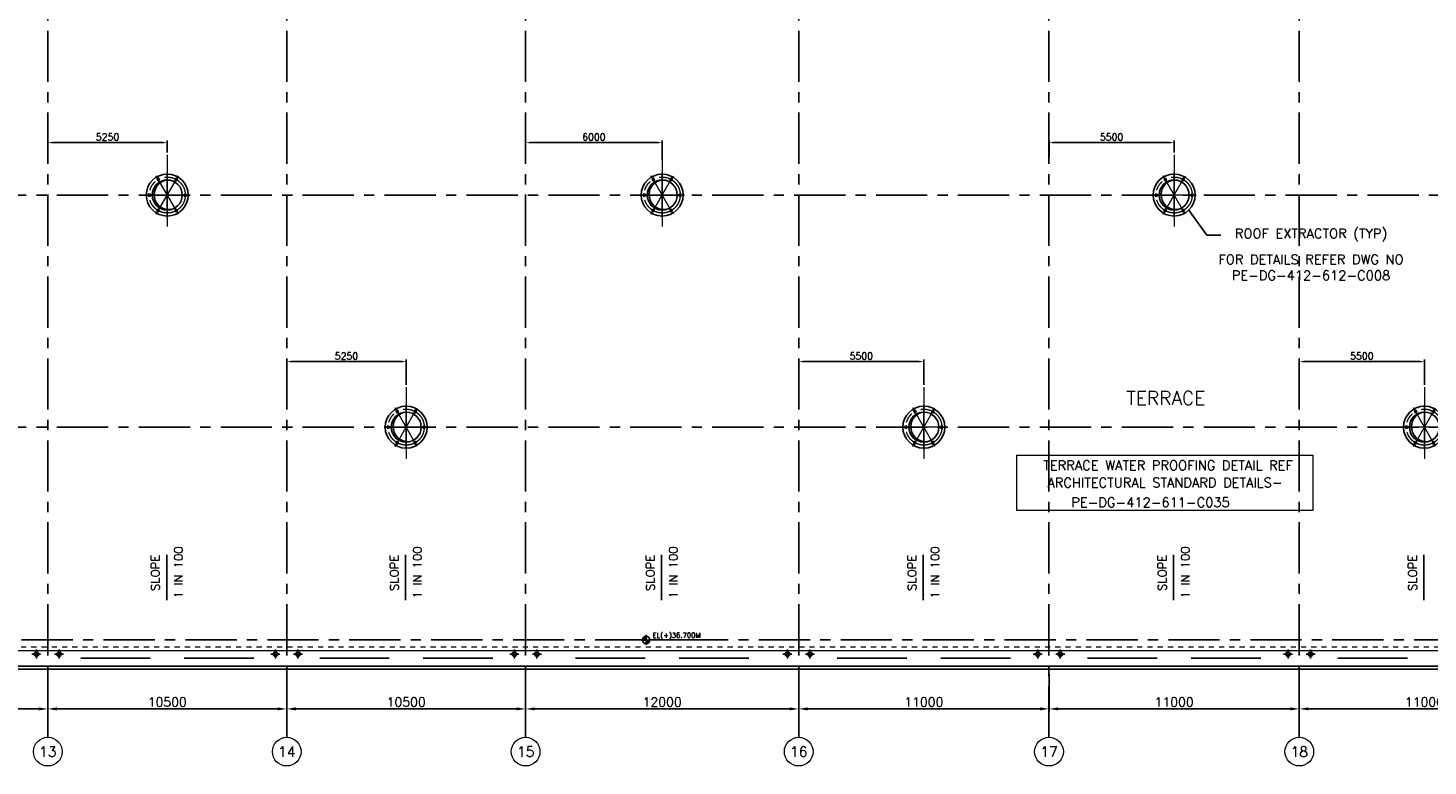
# Model space of a CAD drawing. Header units: inches. Extents: x 0 to 1544102, y -512776 to 23144100.
# Tile 72 of 256: x 537343 to 598870, y -450187 to -417757. Entities that reach past the tile are written whole.
import ezdxf
from ezdxf.enums import TextEntityAlignment as Align

# ---------------------------------------------------------------- set-up
doc = ezdxf.new("R2010")
doc.units = ezdxf.units.IN
doc.header["$LTSCALE"] = 1800
doc.header["$MEASUREMENT"] = 0
for name, pattern in [('AUDIT_D_090129151109-3', [0]), ('CENTER', [2, 1.25, -0.25, 0.25, -0.25]), ('CENTER2', [1.125, 0.75, -0.125, 0.125, -0.125]), ('HIDDEN2', [0.1875, 0.125, -0.0625]), ('HIDDENS', [0.25, 0.125, -0.125])]:
    doc.linetypes.add(name, pattern=pattern)
doc.layers.get('0').update_dxf_attribs({"color": 253, "lineweight": 9})
for name, color, linetype in [('1', 7, 'Continuous'), ('DIM', 4, 'Continuous'), ('DTXT', 4, 'Continuous'), ('GRID', 251, 'CENTER'), ('RAIN WATER', 6, 'Continuous'), ('ROOF', 11, 'Continuous'), ('ROOFLIGHT', 12, 'Continuous'), ('slab outer line', 3, 'Continuous'), ('WALL', 6, 'Continuous')]:
    doc.layers.add(name, color=color, linetype=linetype)
for name, color, linetype, lineweight in [('A-CUT OUT', 3, 'Continuous', 30), ('ARROW', 3, 'Continuous', 13), ('CL', 8, 'CENTER', 15), ('CNOTE', 3, 'Continuous', 15), ('CONCRETE', 145, 'Continuous', 15), ('CTEXT2', 3, 'Continuous', 25), ('dimension line', 4, 'Continuous', 13), ('PARAPET WALL', 2, 'AUDIT_D_090129151109-3', 5)]:
    doc.layers.add(name, color=color, linetype=linetype, lineweight=lineweight)
doc.styles.add('COMPLEX', font='complex')
doc.styles.add('ROAMNS', font='ROMANS.shx')
doc.styles.add('ROMANS', font='romans.shx')
doc.styles.add('SIMPLEX-25', font='simplex.shx')
doc.styles.get("Standard").update_dxf_attribs({"font": 'arial.ttf'})
doc.dimstyles.new('100', dxfattribs={"dimscale": 100, "dimtxt": 3, "dimasz": 3, "dimexe": 1, "dimexo": 1, "dimgap": 1, "dimtad": 1, "dimdec": 0, "dimzin": 0, "dimdsep": 46, "dimtxsty": 'ROMANS', "dimcen": 0, "dimclrd": 1, "dimclre": 1, "dimclrt": 256, "dimadec": 0, "dimazin": 0, "dimtfac": 1, "dimtdec": 0, "dimtmove": 2, "dimatfit": 3, "dimfxl": 1, "dimtolj": 1, "dimtzin": 0, "dimarcsym": 0})
doc.dimstyles.new('DIM INT 1', dxfattribs={"dimtxt": 300, "dimasz": 200, "dimexe": 100, "dimexo": 100, "dimgap": 100, "dimtad": 1, "dimdec": 0, "dimzin": 13, "dimdsep": 46, "dimlunit": 5, "dimtxsty": 'ROAMNS', "dimblk1": 'CLOSEDBLANK', "dimcen": 0.09, "dimclrd": 9, "dimclre": 9, "dimclrt": 4, "dimadec": 0, "dimazin": 0, "dimtfac": 1, "dimtdec": 0, "dimtix": 1, "dimtmove": 2, "dimatfit": 3, "dimfxl": 1, "dimtolj": 1, "dimtzin": 13, "dimarcsym": 0})
doc.dimstyles.new('DIM100 x2', dxfattribs={"dimscale": 0, "dimtxt": 400, "dimasz": 400, "dimexe": 100, "dimexo": 100, "dimgap": 100, "dimtad": 1, "dimdec": 0, "dimzin": 13, "dimdsep": 46, "dimtxsty": 'ROMANS', "dimblk2": 'OBLIQUE', "dimcen": 100, "dimdle": 100, "dimclrd": 9, "dimclre": 9, "dimclrt": 4, "dimadec": 0, "dimazin": 0, "dimtfac": 1.1, "dimtdec": 0, "dimtix": 1, "dimtmove": 2, "dimatfit": 3, "dimfxl": 1, "dimtolj": 1, "dimtzin": 13, "dimarcsym": 0})
doc.dimstyles.new('MAIN', dxfattribs={"dimtxt": 350, "dimasz": 250, "dimexe": 20, "dimexo": 20, "dimgap": 100, "dimtad": 1, "dimdec": 0, "dimzin": 0, "dimdsep": 46, "dimtxsty": 'ROMANS', "dimcen": 0.09, "dimclrd": 256, "dimclre": 9, "dimclrt": 256, "dimadec": 0, "dimazin": 0, "dimtfac": 1, "dimtdec": 0, "dimtofl": 0, "dimtmove": 0, "dimatfit": 3, "dimfxl": 0.18, "dimtolj": 1, "dimtzin": 0, "dimarcsym": 0})

# ---------------------------------------------------------------- blocks, each defined once
blk = doc.blocks.new('*D611')
at = {"layer": 'dimension line', "color": 9, "lineweight": -2, "transparency": 16777216}
for p, q in [((593214, -446152), (593214, -447778)), ((604214, -447296), (604214, -447778)), ((603814, -447678), (593614, -447678))]:
    blk.add_line(p, q, dxfattribs=at)
at = {"layer": 'dimension line', "color": 9, "transparency": 16777216}
for points in [[(593614, -447611), (593614, -447745), (593214, -447678)], [(603814, -447611), (603814, -447745), (604214, -447678)]]:
    blk.add_solid(points, dxfattribs=at)
at = {"layer": 'dimension line', "color": 4, "transparency": 16777216, "insert": (598714, -447378), "char_height": 400, "attachment_point": 5, "style": 'ROMANS'}
blk.add_mtext('\\A1;11000', dxfattribs=at)
blk = doc.blocks.new('_Oblique')
at = {"color": 0, "linetype": 'ByBlock', "lineweight": -2}
blk.add_line((-0.5, -0.5), (0.5, 0.5), dxfattribs=at)
blk = doc.blocks.new('*D612')
at = {"layer": 'dimension line', "color": 9, "lineweight": -2, "transparency": 16777216}
for p, q in [((582214, -446152), (582214, -447778)), ((593214, -447296), (593214, -447778)), ((592814, -447678), (582614, -447678))]:
    blk.add_line(p, q, dxfattribs=at)
at = {"layer": 'dimension line', "color": 9, "transparency": 16777216}
for points in [[(582614, -447611), (582614, -447745), (582214, -447678)], [(592814, -447611), (592814, -447745), (593214, -447678)]]:
    blk.add_solid(points, dxfattribs=at)
at = {"layer": 'dimension line', "color": 4, "transparency": 16777216, "insert": (587714, -447378), "char_height": 400, "attachment_point": 5, "style": 'ROMANS'}
blk.add_mtext('\\A1;11000', dxfattribs=at)
blk = doc.blocks.new('*D613')
at = {"layer": 'dimension line', "color": 9, "lineweight": -2, "transparency": 16777216}
for p, q in [((559214, -446152), (559214, -447778)), ((571214, -447296), (571214, -447778)), ((570814, -447678), (559614, -447678))]:
    blk.add_line(p, q, dxfattribs=at)
at = {"layer": 'dimension line', "color": 9, "transparency": 16777216}
for points in [[(559614, -447611), (559614, -447745), (559214, -447678)], [(570814, -447611), (570814, -447745), (571214, -447678)]]:
    blk.add_solid(points, dxfattribs=at)
at = {"layer": 'dimension line', "color": 4, "transparency": 16777216, "insert": (565214, -447378), "char_height": 400, "attachment_point": 5, "style": 'ROMANS'}
blk.add_mtext('\\A1;12000', dxfattribs=at)
blk = doc.blocks.new('*D615')
at = {"layer": 'dimension line', "color": 9, "lineweight": -2, "transparency": 16777216}
for p, q in [((538214, -446152), (538214, -447778)), ((548714, -447296), (548714, -447778)), ((548314, -447678), (538614, -447678))]:
    blk.add_line(p, q, dxfattribs=at)
at = {"layer": 'dimension line', "color": 9, "transparency": 16777216}
for points in [[(538614, -447611), (538614, -447745), (538214, -447678)], [(548314, -447611), (548314, -447745), (548714, -447678)]]:
    blk.add_solid(points, dxfattribs=at)
at = {"layer": 'dimension line', "color": 4, "transparency": 16777216, "insert": (543464, -447378), "char_height": 400, "attachment_point": 5, "style": 'ROMANS'}
blk.add_mtext('\\A1;10500', dxfattribs=at)
blk = doc.blocks.new('*D616')
at = {"layer": 'dimension line', "color": 9, "lineweight": -2, "transparency": 16777216}
for p, q in [((548714, -446152), (548714, -447778)), ((559214, -447296), (559214, -447778)), ((558814, -447678), (549114, -447678))]:
    blk.add_line(p, q, dxfattribs=at)
at = {"layer": 'dimension line', "color": 9, "transparency": 16777216}
for points in [[(549114, -447611), (549114, -447745), (548714, -447678)], [(558814, -447611), (558814, -447745), (559214, -447678)]]:
    blk.add_solid(points, dxfattribs=at)
at = {"layer": 'dimension line', "color": 4, "transparency": 16777216, "insert": (553964, -447378), "char_height": 400, "attachment_point": 5, "style": 'ROMANS'}
blk.add_mtext('\\A1;10500', dxfattribs=at)
blk = doc.blocks.new('*D617')
at = {"layer": 'dimension line', "color": 9, "lineweight": -2, "transparency": 16777216}
for p, q in [((527714, -446152), (527714, -447778)), ((538214, -447296), (538214, -447778)), ((537814, -447678), (528114, -447678))]:
    blk.add_line(p, q, dxfattribs=at)
at = {"layer": 'dimension line', "color": 9, "transparency": 16777216}
for points in [[(528114, -447611), (528114, -447745), (527714, -447678)], [(537814, -447611), (537814, -447745), (538214, -447678)]]:
    blk.add_solid(points, dxfattribs=at)
at = {"layer": 'dimension line', "color": 4, "transparency": 16777216, "insert": (532964, -447378), "char_height": 400, "attachment_point": 5, "style": 'ROMANS'}
blk.add_mtext('\\A1;10500', dxfattribs=at)
blk = doc.blocks.new('*D618')
at = {"layer": 'dimension line', "color": 9, "lineweight": -2, "transparency": 16777216}
for p, q in [((571214, -446152), (571214, -447778)), ((582214, -447296), (582214, -447778)), ((581814, -447678), (571614, -447678))]:
    blk.add_line(p, q, dxfattribs=at)
at = {"layer": 'dimension line', "color": 9, "transparency": 16777216}
for points in [[(571614, -447611), (571614, -447745), (571214, -447678)], [(581814, -447611), (581814, -447745), (582214, -447678)]]:
    blk.add_solid(points, dxfattribs=at)
at = {"layer": 'dimension line', "color": 4, "transparency": 16777216, "insert": (576714, -447378), "char_height": 400, "attachment_point": 5, "style": 'ROMANS'}
blk.add_mtext('\\A1;11000', dxfattribs=at)
blk = doc.blocks.new('GRD')
at = {"layer": 'CL', "linetype": 'Continuous'}
blk.add_circle((0, 419.99985), 419.99985, dxfattribs=at)
at = {"layer": 'CL', "color": 4, "style": 'COMPLEX'}
blk.add_attdef('GRD', text='', height=300, dxfattribs=at).set_placement((0, 419.99985), align=Align.MIDDLE)
blk = doc.blocks.new('RWDP')
at = {"layer": 'RAIN WATER', "linetype": 'CENTER2', "ltscale": 0.05}
for p, q in [((495, -425), (495, -825)), ((695, -625), (295, -625))]:
    blk.add_line(p, q, dxfattribs=at)
at = {"layer": 'RAIN WATER', "linetype": 'HIDDEN2', "ltscale": 0.25}
blk.add_circle((495, -625), 100, dxfattribs=at)
at = {"layer": 'RAIN WATER', "ltscale": 0.25}
blk.add_circle((495, -625), 75, dxfattribs=at)
blk = doc.blocks.new('PL-FFL2')
at = {"layer": 'A-CUT OUT'}
h = blk.add_hatch(color=7, dxfattribs=at)
h.paths.add_polyline_path([(3.09, 1.96, 0.414214), (1.09, -0.04), (3.09, -0.04)])
h.paths.add_polyline_path([(5.09, -0.04), (3.09, -0.04), (3.09, -2.04, 0.414214)])
at = {"color": 1, "linetype": 'Continuous'}
for p, q in [((3.09, 2.74), (3.09, -2.74)), ((29.24, 0), (4.78, 0)), ((4.78, 0), (5.09, 0)), ((0.31, -0.04), (5.09, -0.04))]:
    blk.add_line(p, q, dxfattribs=at)
blk.add_circle((3.09, -0.04), 2, dxfattribs=at)
at = {"color": 4, "linetype": 'Continuous'}
blk.add_attdef('EL(+)', text='', height=2.75, dxfattribs=at).set_placement((18.98, 2.4), align=Align.MIDDLE)
at = {"color": 3, "linetype": 'Continuous'}
blk.add_attdef('XXX', text='', height=2.5, dxfattribs=at).set_placement((18.44, -3.52), align=Align.MIDDLE)
blk = doc.blocks.new('A$C143F1039')
at = {"layer": 'DIM'}
for points in [[(-355, 674), (-380, 742), (-338, 669), (-411, 628)], [(405, 649), (338, 669), (411, 628), (453, 700)], [(-759, 31), (-749, -42), (-749, 42), (-833, 42)], [(749, 42), (749, -42), (833, -42), (764, -27)], [(-407, -649), (-338, -669), (-411, -628), (-453, -700)], [(338, -669), (411, -628), (359, -674), (380, -742)]]:
    blk.add_hatch(color=5, dxfattribs=at).paths.add_polyline_path(points)
at = {"layer": 'ROOF'}
h = blk.add_hatch(color=5, dxfattribs=at)
h.paths.add_polyline_path([(-660, 0), (-572, 0, -0.350453), (-73, 656, 0.381936)])
h.paths.add_polyline_path([(0, -660), (0, -638, -0.368877), (-572, 0), (-660, 0, 0.414214)])
at = {"layer": 'ROOFLIGHT'}
blk.add_hatch(color=5, dxfattribs=at).paths.add_polyline_path([(161, -640, -0.061238), (0, -638), (0, -660, 0.061706)])
at = {"layer": 'CL'}
for p, q in [((0, 1762), (0, -1762)), ((0, 1322), (0, -1322)), ((-487, -843), (487, 843)), ((487, -843), (-487, 843)), ((0, -974), (0, 974)), ((974, 0), (-974, 0)), ((730, 0), (-730, 0))]:
    blk.add_line(p, q, dxfattribs=at)
at = {"layer": 'CL', "color": 6}
for p, q in [((-379, 744), (-455, 701)), ((-455, 701), (-411, 625)), ((-336, 669), (-411, 625)), ((-379, 744), (-336, 669)), ((379, 744), (336, 669)), ((411, 625), (336, 669)), ((455, 701), (379, 744)), ((455, 701), (411, 625)), ((-834, 44), (-747, 44)), ((-834, 44), (-834, -44)), ((747, -44), (747, 44)), ((834, 44), (747, 44)), ((834, -44), (834, 44)), ((-834, -44), (-747, -44)), ((834, -44), (747, -44)), ((-455, -701), (-411, -625)), ((-455, -701), (-379, -744)), ((-379, -744), (-336, -669)), ((336, -669), (411, -625)), ((379, -744), (336, -669)), ((379, -744), (455, -701)), ((455, -701), (411, -625))]:
    blk.add_line(p, q, dxfattribs=at)
at = {"layer": 'CL'}
blk.add_circle((0, 0), 791, dxfattribs=at)
at = {"layer": 'CNOTE'}
blk.add_circle((0, 0), 660, dxfattribs=at)
at = {"layer": 'DIM'}
for points in [[(-355, 674), (-380, 742), (-338, 669), (-411, 628)], [(405, 649), (338, 669), (411, 628), (453, 700)], [(-759, 31), (-749, -42), (-749, 42), (-833, 42)], [(749, 42), (749, -42), (833, -42), (764, -27)], [(-407, -649), (-338, -669), (-411, -628), (-453, -700)], [(338, -669), (411, -628), (359, -674), (380, -742)]]:
    blk.add_lwpolyline(points, close=True, dxfattribs=at)
at = {"layer": 'ROOF', "color": 5}
for p, q in [((-747, 44), (-747, -44)), ((-411, -625), (-336, -669))]:
    blk.add_line(p, q, dxfattribs=at)
at = {"layer": 'ROOF'}
for p, q in [((-747, 44), (-747, -44)), ((-411, -625), (-336, -669))]:
    blk.add_line(p, q, dxfattribs=at)
at = {"layer": 'ROOFLIGHT'}
for p, q in [((747, 44), (747, -44)), ((747, -44), (834, -44))]:
    blk.add_line(p, q, dxfattribs=at)
for radius in [921, 660]:
    blk.add_circle((0, 0), radius, dxfattribs=at)
blk.add_arc((88, 16), 660, 104.12401, 276.38543, dxfattribs=at)
blk = doc.blocks.new('*D2163')
at = {"layer": 'DIM', "color": 9, "lineweight": -2, "transparency": 16777216}
for p, q in [((538214, -423193), (538214, -422695)), ((538414, -422795), (543264, -422795)), ((543464, -423235), (543464, -422695))]:
    blk.add_line(p, q, dxfattribs=at)
at = {"layer": 'DIM', "color": 9, "transparency": 16777216}
for points in [[(538414, -422762), (538414, -422829), (538214, -422795)], [(543264, -422762), (543264, -422829), (543464, -422795)]]:
    blk.add_solid(points, dxfattribs=at)
at = {"layer": 'DIM', "color": 4, "transparency": 16777216, "insert": (540839, -422545), "char_height": 300, "attachment_point": 5, "style": 'ROAMNS'}
blk.add_mtext('\\A1;5250', dxfattribs=at)
blk = doc.blocks.new('_ClosedBlank')
at = {"color": 0, "linetype": 'ByBlock', "lineweight": -2}
for p, q in [((-1, 0.17), (0, 0)), ((-1, 0.17), (-1, -0.17)), ((0, 0), (-1, -0.17))]:
    blk.add_line(p, q, dxfattribs=at)
blk = doc.blocks.new('*D2164')
at = {"layer": 'DIM', "color": 9, "lineweight": -2, "transparency": 16777216}
for p, q in [((559214, -423548), (559214, -422695)), ((559414, -422795), (565014, -422795)), ((565214, -423548), (565214, -422695))]:
    blk.add_line(p, q, dxfattribs=at)
at = {"layer": 'DIM', "color": 9, "transparency": 16777216}
for points in [[(559414, -422762), (559414, -422829), (559214, -422795)], [(565014, -422762), (565014, -422829), (565214, -422795)]]:
    blk.add_solid(points, dxfattribs=at)
at = {"layer": 'DIM', "color": 4, "transparency": 16777216, "insert": (562214, -422545), "char_height": 300, "attachment_point": 5, "style": 'ROAMNS'}
blk.add_mtext('\\A1;6000', dxfattribs=at)
blk = doc.blocks.new('*D2165')
at = {"layer": 'DIM', "color": 9, "lineweight": -2, "transparency": 16777216}
for p, q in [((582214, -423437), (582214, -422695)), ((582414, -422795), (587514, -422795)), ((587714, -423235), (587714, -422695))]:
    blk.add_line(p, q, dxfattribs=at)
at = {"layer": 'DIM', "color": 9, "transparency": 16777216}
for points in [[(582414, -422762), (582414, -422829), (582214, -422795)], [(587514, -422762), (587514, -422829), (587714, -422795)]]:
    blk.add_solid(points, dxfattribs=at)
at = {"layer": 'DIM', "color": 4, "transparency": 16777216, "insert": (584964, -422545), "char_height": 300, "attachment_point": 5, "style": 'ROAMNS'}
blk.add_mtext('\\A1;5500', dxfattribs=at)
blk = doc.blocks.new('*D2170')
at = {"layer": 'DIM', "color": 9, "lineweight": -2, "transparency": 16777216}
for p, q in [((593214, -433501), (593214, -432318)), ((598514, -432418), (593414, -432418)), ((598714, -433435), (598714, -432318))]:
    blk.add_line(p, q, dxfattribs=at)
at = {"layer": 'DIM', "color": 9, "transparency": 16777216}
for points in [[(593414, -432385), (593414, -432452), (593214, -432418)], [(598514, -432385), (598514, -432452), (598714, -432418)]]:
    blk.add_solid(points, dxfattribs=at)
at = {"layer": 'DIM', "color": 4, "transparency": 16777216, "insert": (595964, -432168), "char_height": 300, "attachment_point": 5, "style": 'ROAMNS'}
blk.add_mtext('\\A1;5500', dxfattribs=at)
blk = doc.blocks.new('*D2171')
at = {"layer": 'DIM', "color": 9, "lineweight": -2, "transparency": 16777216}
for p, q in [((571214, -433452), (571214, -432318)), ((576514, -432418), (571414, -432418)), ((576714, -433435), (576714, -432318))]:
    blk.add_line(p, q, dxfattribs=at)
at = {"layer": 'DIM', "color": 9, "transparency": 16777216}
for points in [[(571414, -432385), (571414, -432452), (571214, -432418)], [(576514, -432385), (576514, -432452), (576714, -432418)]]:
    blk.add_solid(points, dxfattribs=at)
at = {"layer": 'DIM', "color": 4, "transparency": 16777216, "insert": (573964, -432168), "char_height": 300, "attachment_point": 5, "style": 'ROAMNS'}
blk.add_mtext('\\A1;5500', dxfattribs=at)
blk = doc.blocks.new('*D2172')
at = {"layer": 'DIM', "color": 9, "lineweight": -2, "transparency": 16777216}
for p, q in [((548714, -433545), (548714, -432318)), ((553764, -432418), (548914, -432418)), ((553964, -433435), (553964, -432318))]:
    blk.add_line(p, q, dxfattribs=at)
at = {"layer": 'DIM', "color": 9, "transparency": 16777216}
for points in [[(548914, -432385), (548914, -432452), (548714, -432418)], [(553764, -432385), (553764, -432452), (553964, -432418)]]:
    blk.add_solid(points, dxfattribs=at)
at = {"layer": 'DIM', "color": 4, "transparency": 16777216, "insert": (551339, -432168), "char_height": 300, "attachment_point": 5, "style": 'ROAMNS'}
blk.add_mtext('\\A1;5250', dxfattribs=at)

msp = doc.modelspace()

# ---------------------------------------------------------------- linework, layer by layer
at = {"linetype": 'HIDDENS'}
msp.add_line((648863.7, -444962.3), (525713.7, -444962.3), dxfattribs=at)
at = {"layer": 'CONCRETE'}
msp.add_line((648863.7, -445127.3), (525713.7, -445127.3), dxfattribs=at)
at = {"layer": 'GRID'}
for p, q in [((538213.7, -448927.3), (538213.7, -355395.32)), ((548713.7, -448927.3), (548713.7, -355395.32)), ((559213.7, -448927.3), (559213.7, -355395.32)), ((571213.7, -448927.3), (571213.7, -387147.3)), ((582213.7, -448927.3), (582213.7, -398147.3)), ((593213.7, -448927.3), (593213.7, -398147.3)), ((648863.7, -425097.3), (527713.7, -425097.3)), ((648863.7, -435297.3), (527713.7, -435297.3)), ((654513.7, -444647.3), (519413.7, -444647.3))]:
    msp.add_line(p, q, dxfattribs=at)
at = {"layer": 'PARAPET WALL'}
msp.add_lwpolyline([(580800.97, -436530), (593814.91, -436530), (593814.91, -438961.06), (580800.97, -438961.06)], close=True, dxfattribs=at)
at = {"layer": 'WALL'}
for p, q in [((648863.7, -445802.3), (525713.7, -445802.3)), ((648988.7, -445927.3), (525713.7, -445927.3))]:
    msp.add_line(p, q, dxfattribs=at)

# ---------------------------------------------------------------- block references
at = {"layer": '1', "color": 6}
ref = msp.add_blockref('PL-FFL2', (564265.74, -444647.76), dxfattribs=dict(at, xscale=80, yscale=80, zscale=80))
ref.add_attrib('EL(+)', 'EL(+)36.700M', dxfattribs={"layer": '0', "color": 4, "linetype": 'Continuous', "height": 220, "style": 'SIMPLEX-25'}).set_placement((565844.14, -444455.99), align=Align.MIDDLE)
at = {"layer": 'CNOTE'}
for p in [(543463.7, -425097.46), (565213.62, -425097.46), (587713.62, -425097.46), (553963.7, -435297.28), (576713.7, -435297.28), (598713.7, -435297.28)]:
    msp.add_blockref('A$C143F1039', p, dxfattribs=at)
at = {"layer": 'DIM', "xscale": 1.5, "yscale": 1.5, "zscale": 1.5}
for p, values in [((538213.83, -450187.3), {'GRD': '13'}), ((548713.83, -450187.3), {'GRD': '14'}), ((559213.83, -450187.3), {'GRD': '15'}), ((571213.83, -450187.3), {'GRD': '16'}), ((582213.83, -450187.3), {'GRD': '17'}), ((593213.83, -450187.3), {'GRD': '18'})]:
    msp.add_blockref('GRD', p, dxfattribs=at).add_auto_attribs(values)
at = {"layer": 'RAIN WATER', "xscale": -1}
for p in [(538213.7, -444647.3), (548713.7, -444647.3), (559213.7, -444647.3), (571213.7, -444647.3), (582213.7, -444647.3), (593213.7, -444647.3)]:
    msp.add_blockref('RWDP', p, dxfattribs=at)
at = {"layer": 'RAIN WATER'}
for p in [(538213.7, -444647.3), (548713.7, -444647.3), (559213.7, -444647.3), (571213.7, -444647.3), (582213.7, -444647.3), (593213.7, -444647.3)]:
    msp.add_blockref('RWDP', p, dxfattribs=at)

# ---------------------------------------------------------------- texts
at = {"layer": 'CTEXT2', "style": 'ROMANS'}
for s, p in [('SLOPE', (543128.82, -442494.95)), ('1 IN 100', (544140.17, -442821.78)), ('SLOPE', (553628.82, -442494.95)), ('1 IN 100', (554640.17, -442821.78)), ('SLOPE', (564878.82, -442494.95)), ('1 IN 100', (565890.17, -442821.78)), ('SLOPE', (576378.82, -442494.95)), ('1 IN 100', (577390.17, -442821.78)), ('SLOPE', (587378.82, -442494.95)), ('1 IN 100', (588390.17, -442821.78)), ('SLOPE', (598378.82, -442494.95))]:
    msp.add_text(s, height=375, rotation=90, dxfattribs=at).set_placement(p)
at = {"layer": 'DTXT', "style": 'ROMANS'}
msp.add_text('TERRACE ', height=600, dxfattribs=at).set_placement((585615.11, -434315.9))
for s, p in [('TERRACE WATER PROOFING DETAIL REF ', (587590.6, -436975.31)), ('PE-DG-412-611-C035', (586676.99, -438600.81))]:
    msp.add_text(s, height=420, dxfattribs=at).set_placement(p, align=Align.MIDDLE)
at = {"layer": 'DTXT', "char_height": 420, "attachment_point": 2, "style": 'ROMANS'}
for s, width, insert in [('ROOF EXTRACTOR (TYP)', 8172, (593728.92, -426577.43)), ('FOR DETAILS REFER DWG NO PE-DG-412-612-C008', 9842.3519, (593728.92, -427718.72))]:
    msp.add_mtext_dynamic_manual_height_columns(s, width=width, gutter_width=1500, heights=[0], dxfattribs=dict(at, insert=insert))
at = {"layer": 'DTXT', "insert": (587307.94, -437524.87), "char_height": 420, "width": 13013.9434, "attachment_point": 2, "style": 'ROMANS'}
msp.add_mtext('ARCHITECTURAL STANDARD DETAILS-', dxfattribs=at)

# ---------------------------------------------------------------- dimensions: what is measured, and where the dimension line sits
at = {"layer": 'DIM'}
for base, p1, p2, picture, middle in [((543463.7, -422795.22), (538213.7, -423293.16), (543463.7, -423335.29), '*D2163', (540838.7, -422545.22)), ((565213.62, -422795.22), (559213.7, -423647.7), (565213.62, -423647.7), '*D2164', (562213.66, -422545.22)), ((587713.62, -422795.22), (582213.7, -423537.3), (587713.62, -423335.29), '*D2165', (584963.66, -422545.22)), ((548713.7, -432418.49), (553963.7, -433535.11), (548713.7, -433644.64), '*D2172', (551338.7, -432168.49)), ((571213.7, -432418.49), (576713.7, -433535.11), (571213.7, -433551.55), '*D2171', (573963.7, -432168.49)), ((593213.7, -432418.49), (598713.7, -433535.11), (593213.7, -433601.47), '*D2170', (595963.7, -432168.49))]:
    dim = msp.add_linear_dim(base=base, p1=p1, p2=p2, dimstyle='DIM INT 1', dxfattribs=at)
    dim.commit()
    dim.dimension.update_dxf_attribs({"geometry": picture, "text_midpoint": middle})
at = {"layer": 'dimension line'}
for base, p1, p2, picture, middle in [((527713.7, -447678), (538213.7, -447196.32), (527713.7, -446052.42), '*D617', (532963.7, -447378)), ((538213.7, -447678), (548713.7, -447196.32), (538213.7, -446052.42), '*D615', (543463.7, -447378)), ((548713.7, -447678), (559213.7, -447196.32), (548713.7, -446052.42), '*D616', (553963.7, -447378)), ((559213.7, -447678), (571213.7, -447196.32), (559213.7, -446052.42), '*D613', (565213.7, -447378)), ((571213.7, -447678), (582213.7, -447196.32), (571213.7, -446052.42), '*D618', (576713.7, -447378)), ((582213.7, -447678), (593213.7, -447196.32), (582213.7, -446052.42), '*D612', (587713.7, -447378)), ((593213.7, -447678), (604213.7, -447196.32), (593213.7, -446052.42), '*D611', (598713.7, -447378))]:
    dim = msp.add_linear_dim(base=base, p1=p1, p2=p2, angle=180, dimstyle='DIM100 x2', override={"dimscale": 1}, dxfattribs=at)
    dim.commit()
    dim.dimension.update_dxf_attribs({"geometry": picture, "text_midpoint": middle})

# ---------------------------------------------------------------- leaders
at = {"layer": 'ARROW'}
for points, override in [([(543440.32, -442897.66), (543440.32, -440912.42)], {"dimtad": 0, "dimfxl": 2.5, "dimarcsym": 2}), ([(553940.32, -442897.66), (553940.32, -440912.42)], {"dimtad": 0, "dimfxl": 2.5, "dimarcsym": 2}), ([(565190.32, -442897.66), (565190.32, -440912.42)], {"dimtad": 0, "dimfxl": 2.5, "dimarcsym": 2}), ([(576690.32, -442897.66), (576690.32, -440912.42)], {"dimtad": 0, "dimfxl": 2.5, "dimarcsym": 2}), ([(587690.32, -442897.66), (587690.32, -440912.42)], {"dimtad": 0, "dimfxl": 2.5, "dimarcsym": 2}), ([(598690.32, -442897.66), (598690.32, -440912.42)], {"dimtad": 0, "dimfxl": 2.5, "dimarcsym": 2}), ([(539661.42, -445447.29), (542718.21, -445447.29)], {"dimgap": 100, "dimtad": 0, "dimfxl": 2.5, "dimarcsym": 2}), ([(547268.85, -445447.29), (544212.07, -445447.29)], {"dimgap": 100, "dimtad": 0, "dimfxl": 2.5, "dimarcsym": 2}), ([(550161.42, -445447.29), (553218.21, -445447.29)], {"dimgap": 100, "dimtad": 0, "dimfxl": 2.5, "dimarcsym": 2}), ([(557768.85, -445447.29), (554712.07, -445447.29)], {"dimgap": 100, "dimtad": 0, "dimfxl": 2.5, "dimarcsym": 2}), ([(561411.42, -445447.29), (564468.21, -445447.29)], {"dimgap": 100, "dimtad": 0, "dimfxl": 2.5, "dimarcsym": 2}), ([(569018.85, -445447.29), (565962.07, -445447.29)], {"dimgap": 100, "dimtad": 0, "dimfxl": 2.5, "dimarcsym": 2}), ([(572911.42, -445447.29), (575968.21, -445447.29)], {"dimgap": 100, "dimtad": 0, "dimfxl": 2.5, "dimarcsym": 2}), ([(580518.85, -445447.29), (577462.07, -445447.29)], {"dimgap": 100, "dimtad": 0, "dimfxl": 2.5, "dimarcsym": 2}), ([(583911.42, -445447.29), (586968.21, -445447.29)], {"dimgap": 100, "dimtad": 0, "dimfxl": 2.5, "dimarcsym": 2}), ([(591518.85, -445447.29), (588462.07, -445447.29)], {"dimgap": 100, "dimtad": 0, "dimfxl": 2.5, "dimarcsym": 2}), ([(594911.42, -445447.29), (597968.21, -445447.29)], {"dimgap": 100, "dimtad": 0, "dimfxl": 2.5, "dimarcsym": 2})]:
    msp.add_leader(points, dimstyle='MAIN', override=override, dxfattribs=at)
at = {"layer": 'slab outer line', "lineweight": 5, "ltscale": 0.005}
msp.add_leader([(588355.54, -425764.15), (589155.04, -426867.65), (589761.26, -426867.65)], dimstyle='100', override={"dimgap": 1, "dimtad": 0}, dxfattribs=at)

doc.saveas('drawing.dxf')
